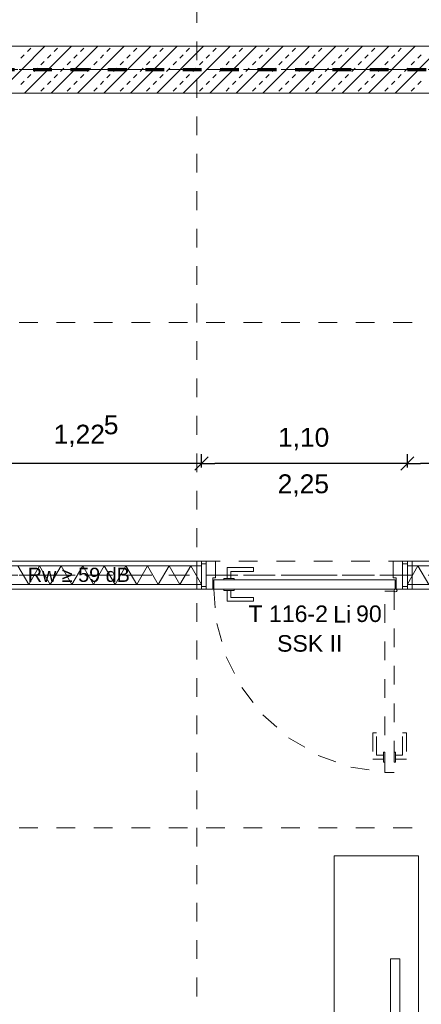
# Model space of a CAD drawing. Header units: metres. Extents: x -45.2 to 14.3, y -31.8 to 10.2.
# Tile 42 of 152: x -33.3 to -31.2, y -10.4 to -5.1. Entities that reach past the tile are written whole.
import ezdxf

# ---------------------------------------------------------------- set-up
doc = ezdxf.new("R2010")
doc.units = ezdxf.units.M
doc.header["$LTSCALE"] = 0.05
for name, pattern in [('Achsen 01', [5.291531, 3.175, -1.058062, 0.352704, -0.705764]), ('gestrichelt - 01', [2, 1, -1]), ('ISO-07 Punktiert', [0.889, 0.127, -0.762]), ('Raster 01', [2, 1, -1]), ('VW-01 Strichlinie kurz', [2, 1, -1])]:
    doc.linetypes.add(name, pattern=pattern)
doc.layers.get('0').update_dxf_attribs({"lineweight": 25})
for name, color, linetype, lineweight in [('013_Beton und Stahlbetonarbeiten-340 Innenwände', 7, 'Continuous', 18), ('027_Tischlerarbeiten-340 Innentüren', 7, 'Continuous', 9), ('031_Metallbauarbeiten-340 Innentüren _ Elemente', 7, 'Continuous', 9), ('039_Trockenbauarbeiten-000 Sturz', 7, 'ISO-07 Punktiert', 9), ('039_Trockenbauarbeiten-340 Gipskarton', 7, 'Continuous', 9), ('AV1-Akustikvorgaben-Trennwände', 7, 'Continuous', 5), ('AV1-Brandschutzkonzept-Brandschutzkonzept', 7, 'Continuous', 5), ('AV1-Einrichtung Bemaßung', 7, 'Continuous', 9)]:
    doc.layers.add(name, color=color, linetype=linetype, lineweight=lineweight)
for name, color, linetype, lineweight, true_color in [('039_Trockenbauarbeiten-340 Dämmung', 7, 'Continuous', 9, 0xc0c0c0), ('AV1-Achsen', 1, 'Achsen 01', 18, 0xff0000), ('AV1-Einrichtung', 7, 'Continuous', 9, 0xa6a6a6), ('AV1-Raster', 7, 'Raster 01', 9, 0xa6a6a6)]:
    doc.layers.add(name, color=color, linetype=linetype, lineweight=lineweight, true_color=true_color)
doc.styles.add('Arial', font='arial.ttf')

msp = doc.modelspace()

# ---------------------------------------------------------------- linework, layer by layer
at = {"color": 0, "linetype": 'ByBlock', "lineweight": -2}
for p, q in [((-32.375, -7.5034), (-32.4457, -7.5034)), ((-32.375, -7.5034), (-32.3043, -7.5034)), ((-31.275, -7.5034), (-31.3457, -7.5034)), ((-31.275, -7.5034), (-31.2043, -7.5034))]:
    msp.add_line(p, q, dxfattribs=at)
at = {"color": 0, "linetype": 'Continuous', "lineweight": 15}
for p, q in [((-32.3396, -7.468), (-32.4104, -7.5387)), ((-32.4104, -7.5387), (-32.3396, -7.468)), ((-31.2396, -7.468), (-31.3104, -7.5387)), ((-31.3104, -7.5387), (-31.2396, -7.468))]:
    msp.add_line(p, q, dxfattribs=at)
at = {"layer": '013_Beton und Stahlbetonarbeiten-340 Innenwände', "color": 251, "linetype": 'Continuous', "lineweight": 13, "true_color": 0x4c4c4c}
for p, q in [((-33.2122, -5.275), (-33.4622, -5.525)), ((-33.0708, -5.275), (-33.3208, -5.525)), ((-33.3047, -5.3033), (-33.2871, -5.2856)), ((-32.9294, -5.275), (-33.1794, -5.525)), ((-33.1633, -5.3033), (-33.1456, -5.2856)), ((-32.788, -5.275), (-33.038, -5.525)), ((-33.0219, -5.3033), (-33.0042, -5.2856)), ((-32.6465, -5.275), (-32.8965, -5.525)), ((-32.8805, -5.3033), (-32.8628, -5.2856)), ((-32.5051, -5.275), (-32.7551, -5.525)), ((-32.739, -5.3033), (-32.7214, -5.2856)), ((-32.3637, -5.275), (-32.6137, -5.525)), ((-32.5976, -5.3033), (-32.5799, -5.2856)), ((-32.2223, -5.275), (-32.4723, -5.525)), ((-32.4562, -5.3033), (-32.4385, -5.2856)), ((-32.0809, -5.275), (-32.3309, -5.525)), ((-32.3148, -5.3033), (-32.2971, -5.2856)), ((-31.9394, -5.275), (-32.1894, -5.525)), ((-32.1734, -5.3033), (-32.1557, -5.2856)), ((-31.798, -5.275), (-32.048, -5.525)), ((-32.0319, -5.3033), (-32.0143, -5.2856)), ((-31.6566, -5.275), (-31.9066, -5.525)), ((-31.8905, -5.3033), (-31.8728, -5.2856)), ((-31.5152, -5.275), (-31.7652, -5.525)), ((-31.7491, -5.3033), (-31.7314, -5.2856)), ((-31.3738, -5.275), (-31.6238, -5.525)), ((-31.6077, -5.3033), (-31.59, -5.2856)), ((-31.2323, -5.275), (-31.4823, -5.525)), ((-31.4663, -5.3033), (-31.4486, -5.2856)), ((-31.0909, -5.275), (-31.3409, -5.525)), ((-31.3248, -5.3033), (-31.3072, -5.2856)), ((-33.3401, -5.3387), (-33.3224, -5.321)), ((-33.234, -5.374), (-33.2163, -5.3563)), ((-33.1987, -5.3387), (-33.181, -5.321)), ((-33.0926, -5.374), (-33.0749, -5.3563)), ((-33.0572, -5.3387), (-33.0396, -5.321)), ((-32.9512, -5.374), (-32.9335, -5.3563)), ((-32.9158, -5.3387), (-32.8981, -5.321)), ((-32.8098, -5.374), (-32.7921, -5.3563)), ((-32.7744, -5.3387), (-32.7567, -5.321)), ((-32.6683, -5.374), (-32.6507, -5.3563)), ((-32.633, -5.3387), (-32.6153, -5.321)), ((-32.5269, -5.374), (-32.5092, -5.3563)), ((-32.4916, -5.3387), (-32.4739, -5.321)), ((-32.3855, -5.374), (-32.3678, -5.3563)), ((-32.3501, -5.3387), (-32.3325, -5.321)), ((-32.2441, -5.374), (-32.2264, -5.3563)), ((-32.2087, -5.3387), (-32.191, -5.321)), ((-32.1026, -5.374), (-32.085, -5.3563)), ((-32.0673, -5.3387), (-32.0496, -5.321)), ((-31.9612, -5.374), (-31.9435, -5.3563)), ((-31.9259, -5.3387), (-31.9082, -5.321)), ((-31.8198, -5.374), (-31.8021, -5.3563)), ((-31.7844, -5.3387), (-31.7668, -5.321)), ((-31.6784, -5.374), (-31.6607, -5.3563)), ((-31.643, -5.3387), (-31.6254, -5.321)), ((-31.537, -5.374), (-31.5193, -5.3563)), ((-31.5016, -5.3387), (-31.4839, -5.321)), ((-31.3955, -5.374), (-31.3779, -5.3563)), ((-31.3602, -5.3387), (-31.3425, -5.321)), ((-31.2541, -5.374), (-31.2364, -5.3563)), ((-31.2188, -5.3387), (-31.2011, -5.321)), ((-33.2694, -5.4094), (-33.2517, -5.3917)), ((-33.128, -5.4094), (-33.1103, -5.3917)), ((-32.9865, -5.4094), (-32.9689, -5.3917)), ((-32.8451, -5.4094), (-32.8274, -5.3917)), ((-32.7037, -5.4094), (-32.686, -5.3917)), ((-32.5623, -5.4094), (-32.5446, -5.3917)), ((-32.4208, -5.4094), (-32.4032, -5.3917)), ((-32.2794, -5.4094), (-32.2617, -5.3917)), ((-32.138, -5.4094), (-32.1203, -5.3917)), ((-31.9966, -5.4094), (-31.9789, -5.3917)), ((-31.8552, -5.4094), (-31.8375, -5.3917)), ((-31.7137, -5.4094), (-31.6961, -5.3917)), ((-31.5723, -5.4094), (-31.5546, -5.3917)), ((-31.4309, -5.4094), (-31.4132, -5.3917)), ((-31.2895, -5.4094), (-31.2718, -5.3917)), ((-33.3401, -5.4801), (-33.3224, -5.4624)), ((-33.3047, -5.4447), (-33.2871, -5.427)), ((-33.1987, -5.4801), (-33.181, -5.4624)), ((-33.1633, -5.4447), (-33.1456, -5.427)), ((-33.0572, -5.4801), (-33.0396, -5.4624)), ((-33.0219, -5.4447), (-33.0042, -5.427)), ((-32.9158, -5.4801), (-32.8981, -5.4624)), ((-32.8805, -5.4447), (-32.8628, -5.427)), ((-32.7744, -5.4801), (-32.7567, -5.4624)), ((-32.739, -5.4447), (-32.7214, -5.427)), ((-32.633, -5.4801), (-32.6153, -5.4624)), ((-32.5976, -5.4447), (-32.5799, -5.427)), ((-32.4916, -5.4801), (-32.4739, -5.4624)), ((-32.4562, -5.4447), (-32.4385, -5.427)), ((-32.3501, -5.4801), (-32.3325, -5.4624)), ((-32.3148, -5.4447), (-32.2971, -5.427)), ((-32.2087, -5.4801), (-32.191, -5.4624)), ((-32.1734, -5.4447), (-32.1557, -5.427)), ((-32.0673, -5.4801), (-32.0496, -5.4624)), ((-32.0319, -5.4447), (-32.0143, -5.427)), ((-31.9259, -5.4801), (-31.9082, -5.4624)), ((-31.8905, -5.4447), (-31.8728, -5.427)), ((-31.7844, -5.4801), (-31.7668, -5.4624)), ((-31.7491, -5.4447), (-31.7314, -5.427)), ((-31.643, -5.4801), (-31.6254, -5.4624)), ((-31.6077, -5.4447), (-31.59, -5.427)), ((-31.5016, -5.4801), (-31.4839, -5.4624)), ((-31.4663, -5.4447), (-31.4486, -5.427)), ((-31.3602, -5.4801), (-31.3425, -5.4624)), ((-31.3248, -5.4447), (-31.3072, -5.427)), ((-31.2188, -5.4801), (-31.2011, -5.4624)), ((-33.234, -5.5154), (-33.2163, -5.4978)), ((-33.0926, -5.5154), (-33.0749, -5.4978)), ((-32.9512, -5.5154), (-32.9335, -5.4978)), ((-32.8098, -5.5154), (-32.7921, -5.4978)), ((-32.6683, -5.5154), (-32.6507, -5.4978)), ((-32.5269, -5.5154), (-32.5092, -5.4978)), ((-32.3855, -5.5154), (-32.3678, -5.4978)), ((-32.2441, -5.5154), (-32.2264, -5.4978)), ((-32.1026, -5.5154), (-32.085, -5.4978)), ((-31.9612, -5.5154), (-31.9435, -5.4978)), ((-31.8198, -5.5154), (-31.8021, -5.4978)), ((-31.6784, -5.5154), (-31.6607, -5.4978)), ((-31.537, -5.5154), (-31.5193, -5.4978)), ((-31.3955, -5.5154), (-31.3779, -5.4978)), ((-31.2541, -5.5154), (-31.2364, -5.4978))]:
    msp.add_line(p, q, dxfattribs=at)
at = {"layer": '013_Beton und Stahlbetonarbeiten-340 Innenwände'}
msp.add_lwpolyline([(-36.325, -5.275), (-36.325, -5.525), (-22.825, -5.525), (-22.825, -5.275)], close=True, dxfattribs=at)
at = {"layer": '027_Tischlerarbeiten-340 Innentüren'}
for points in [[(-32.35, -8.04), (-32.35, -8.16), (-32.375, -8.16), (-32.375, -8.04)], [(-32.315, -8.175), (-32.315, -8.115), (-32.3, -8.115), (-32.3, -8.025), (-32.35, -8.025), (-32.35, -8.175)], [(-31.335, -8.175), (-31.335, -8.115), (-31.35, -8.115), (-31.35, -8.025), (-31.3, -8.025), (-31.3, -8.175)], [(-31.275, -8.04), (-31.275, -8.16), (-31.3, -8.16), (-31.3, -8.04)], [(-32.2375, -8.1175), (-32.2175, -8.1175), (-32.2175, -8.08), (-32.0975, -8.08), (-32.0975, -8.06), (-32.2375, -8.06)], [(-31.34, -8.175), (-32.31, -8.175), (-32.31, -8.125), (-31.34, -8.125)], [(-32.2, -8.1175), (-32.2, -8.125), (-32.255, -8.125), (-32.255, -8.1175)], [(-32.2, -8.175), (-32.2, -8.1825), (-32.255, -8.1825), (-32.255, -8.175)], [(-32.2375, -8.1825), (-32.2175, -8.1825), (-32.2175, -8.22), (-32.0975, -8.22), (-32.0975, -8.24), (-32.2375, -8.24)], [(-31.3375, -8.19), (-31.3428, -8.1878), (-31.345, -8.1825), (-31.3428, -8.1772), (-31.3375, -8.175), (-31.3322, -8.1772), (-31.33, -8.1825), (-31.3322, -8.1878)]]:
    msp.add_lwpolyline(points, close=True, dxfattribs=at)
at = {"layer": '027_Tischlerarbeiten-340 Innentüren', "color": 253, "linetype": 'gestrichelt - 01', "lineweight": 9, "true_color": 0xa6a6a6}
msp.add_lwpolyline([(-32.31, -8.175), (-32.2939, -8.3587), (-32.2435, -8.5361), (-32.1604, -8.7008), (-32.0478, -8.8468), (-31.9096, -8.969), (-31.7508, -9.0628), (-31.5772, -9.125), (-31.3949, -9.1533)], dxfattribs=at)
for points in [[(-31.345, -8.185), (-31.345, -9.155), (-31.395, -9.155), (-31.395, -8.185)], [(-31.4025, -9.0825), (-31.4025, -9.0625), (-31.44, -9.0625), (-31.44, -8.9425), (-31.46, -8.9425), (-31.46, -9.0825)], [(-31.3375, -9.0825), (-31.3375, -9.0625), (-31.3, -9.0625), (-31.3, -8.9425), (-31.28, -8.9425), (-31.28, -9.0825)], [(-31.4025, -9.045), (-31.395, -9.045), (-31.395, -9.1), (-31.4025, -9.1)], [(-31.345, -9.045), (-31.3375, -9.045), (-31.3375, -9.1), (-31.345, -9.1)]]:
    msp.add_lwpolyline(points, close=True, dxfattribs=at)
at = {"layer": '039_Trockenbauarbeiten-000 Sturz', "linetype": 'VW-01 Strichlinie kurz'}
msp.add_lwpolyline([(-31.275, -8.025), (-31.275, -8.175), (-32.375, -8.175), (-32.375, -8.025)], close=True, dxfattribs=at)
at = {"layer": '039_Trockenbauarbeiten-340 Dämmung'}
msp.add_lwpolyline([(-36.575, -8.15), (-32.375, -8.15), (-32.375, -8.05), (-36.575, -8.05)], close=True, dxfattribs=at)
for points in [[(-32.375, -8.15), (-32.4327, -8.05), (-32.4905, -8.15), (-32.5482, -8.05), (-32.6059, -8.15), (-32.6637, -8.05), (-32.7214, -8.15), (-32.7791, -8.05), (-32.8369, -8.15), (-32.8946, -8.05), (-32.9524, -8.15), (-33.0101, -8.05), (-33.0678, -8.15), (-33.1256, -8.05), (-33.1833, -8.15), (-33.241, -8.05), (-33.2988, -8.15), (-33.3565, -8.05)], [(-31.1606, -8.15), (-31.2184, -8.05), (-31.275, -8.1481)]]:
    msp.add_lwpolyline(points, dxfattribs=at)
at = {"layer": '039_Trockenbauarbeiten-340 Gipskarton'}
for points in [[(-36.545, -8.025), (-32.375, -8.025), (-32.375, -8.05), (-36.545, -8.05)], [(-32.4, -8.175), (-32.4, -8.025), (-32.375, -8.025), (-32.375, -8.175)], [(-29.775, -8.025), (-31.275, -8.025), (-31.275, -8.05), (-29.775, -8.05)], [(-31.275, -8.175), (-31.275, -8.025), (-31.25, -8.025), (-31.25, -8.175)], [(-33.6, -8.15), (-32.375, -8.15), (-32.375, -8.175), (-33.6, -8.175)], [(-31.275, -8.15), (-31.275, -8.175), (-29.775, -8.175), (-29.775, -8.15)]]:
    msp.add_lwpolyline(points, close=True, dxfattribs=at)
at = {"layer": 'AV1-Achsen'}
for p, q in [((-43.35, -5.4), (4.2, -5.4)), ((-43.35, -8.1), (4.2, -8.1))]:
    msp.add_line(p, q, dxfattribs=at)
at = {"layer": 'AV1-Brandschutzkonzept-Brandschutzkonzept', "color": 220, "linetype": 'gestrichelt - 01', "lineweight": 70, "true_color": 0xff00bc}
msp.add_line((-39.275, -5.4), (-27, -5.4), dxfattribs=at)
at = {"layer": 'AV1-Einrichtung'}
for points in [[(-31.6653, -9.6), (-31.2153, -9.6), (-31.2153, -10.8), (-31.6653, -10.8)], [(-31.3153, -10.15), (-31.3153, -11.45), (-31.3653, -11.45), (-31.3653, -10.15)]]:
    msp.add_lwpolyline(points, close=True, dxfattribs=at)
at = {"layer": 'AV1-Einrichtung Bemaßung', "color": 0, "lineweight": -2}
for p, q in [((-32.375, -7.525), (-32.375, -7.4534)), ((-32.375, -7.525), (-32.375, -7.4534)), ((-31.275, -7.525), (-31.275, -7.4534)), ((-31.275, -7.525), (-31.275, -7.4534)), ((-32.4457, -7.5034), (-33.5293, -7.5034)), ((-31.3457, -7.5034), (-32.3043, -7.5034)), ((-29.8207, -7.5034), (-31.2043, -7.5034))]:
    msp.add_line(p, q, dxfattribs=at)
at = {"layer": 'AV1-Raster'}
for p, q in [((-32.4, -22.95), (-32.4, 1.35)), ((1.35, -5.4), (-40.5, -5.4)), ((1.35, -6.75), (-40.5, -6.75)), ((1.35, -8.1), (-40.5, -8.1)), ((1.35, -9.45), (-40.5, -9.45))]:
    msp.add_line(p, q, dxfattribs=at)
at = {"layer": 'Defpoints', "color": 0, "lineweight": 0}
for p, q in [((-32.375, -7.5034), (-32.375, -7.5034)), ((-31.275, -7.5034), (-31.275, -7.5034)), ((-32.4, -8.025), (-32.4, -8.025)), ((-32.375, -8.025), (-32.375, -8.025)), ((-32.375, -8.025), (-32.375, -8.025)), ((-31.275, -8.025), (-31.275, -8.025)), ((-31.275, -8.025), (-31.275, -8.025)), ((-32.4, -8.175), (-32.4, -8.175)), ((-32.4, -8.175), (-32.4, -8.175))]:
    msp.add_line(p, q, dxfattribs=at)

# ---------------------------------------------------------------- texts
at = {"layer": '031_Metallbauarbeiten-340 Innentüren _ Elemente', "char_height": 0.08826, "attachment_point": 7, "style": 'Arial'}
for s, insert in [('T 116-2', (-32.124, -8.3518)), ('Li', (-31.6714, -8.3533)), ('90', (-31.549, -8.3518))]:
    msp.add_mtext(s, dxfattribs=dict(at, insert=insert))
at = {"layer": '031_Metallbauarbeiten-340 Innentüren _ Elemente', "color": 7, "insert": (-31.9714, -8.5103), "char_height": 0.08826, "attachment_point": 7, "style": 'Arial'}
msp.add_mtext('SSK II', dxfattribs=at)
at = {"layer": 'AV1-Akustikvorgaben-Trennwände', "insert": (-33.3036, -8.1373), "char_height": 0.07565, "attachment_point": 7, "style": 'Arial'}
msp.add_mtext('Rw ≥ 59 dB', dxfattribs=at)
at = {"layer": 'AV1-Einrichtung Bemaßung', "color": 0, "attachment_point": 7, "style": 'Arial'}
for s, insert, char_height in [('5', (-32.8973, -7.3492), 0.1009), ('1,22', (-33.1657, -7.4164), 0.10087), ('1,10', (-31.9664, -7.4332), 0.10087)]:
    msp.add_mtext(s, dxfattribs=dict(at, insert=insert, char_height=char_height))
at = {"layer": 'AV1-Einrichtung Bemaßung', "insert": (-31.9679, -7.6815), "char_height": 0.10087, "attachment_point": 7, "style": 'Arial'}
msp.add_mtext('2,25', dxfattribs=at)

doc.saveas('drawing.dxf')
